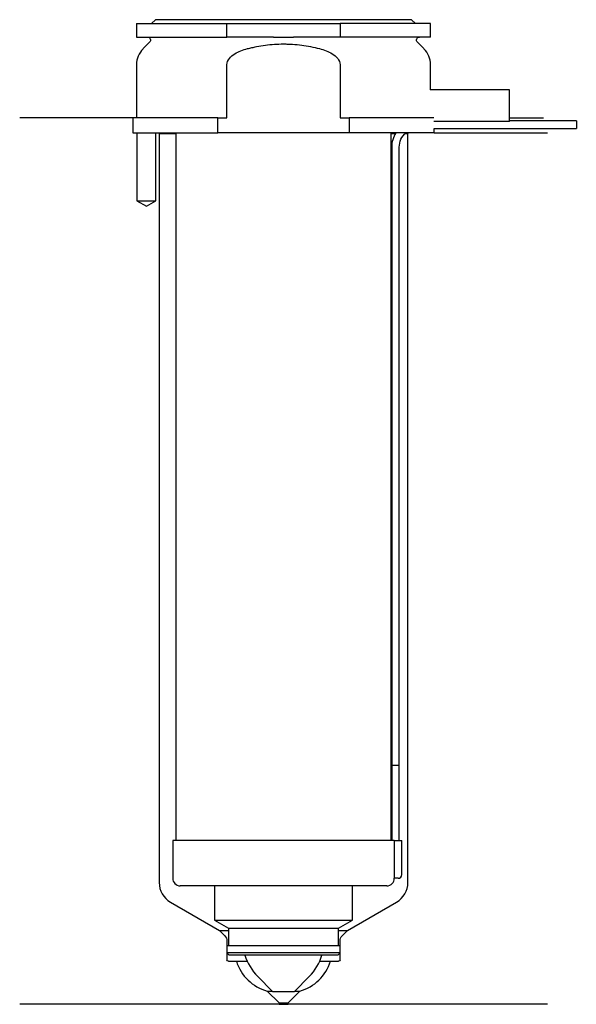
# Model space of a CAD drawing. Header units: inches. Extents: x 23 to 96, y 154 to 284.
import ezdxf

# ---------------------------------------------------------------- set-up
doc = ezdxf.new("R2010")
doc.units = ezdxf.units.IN
for name, color, linetype in [('201', 7, 'Continuous'), ('30', 7, 'Continuous'), ('32', 7, 'Continuous')]:
    doc.layers.add(name, color=color, linetype=linetype)

msp = doc.modelspace()

# ---------------------------------------------------------------- linework, layer by layer
at = {"layer": '201', "color": 113}
for p, q in [((37.53, 271.31), (22.53, 271.31)), ((37.53, 271.31), (37.53, 269.31)), ((87.53, 271.31), (92.01, 271.31)), ((38.08, 269.31), (38.08, 260.31)), ((40.58, 260.31), (40.58, 269.31)), ((40.93, 269.31), (41.03, 269.21)), ((41.03, 269.21), (43.23, 269.21)), ((41.03, 269.21), (41.03, 169.96)), ((71.83, 269.21), (72.37, 269.21)), ((73.64, 269.21), (74.03, 269.21)), ((74.03, 269.21), (74.13, 269.31)), ((74.03, 169.96), (74.03, 269.21)), ((77.53, 269.31), (92.53, 269.31)), ((38.08, 260.31), (39.33, 259.59)), ((39.33, 259.59), (40.58, 260.31)), ((42.53, 167.36), (49.02, 163.61)), ((66.03, 163.61), (72.53, 167.36)), ((49.02, 163.61), (49.73, 162.9)), ((49.02, 163.61), (50.22, 163.61)), ((64.83, 163.61), (66.03, 163.61)), ((65.32, 162.9), (66.03, 163.61)), ((50.02, 162.2), (50.02, 159.71)), ((65.03, 159.71), (65.03, 162.2)), ((50.22, 159.51), (51.28, 159.51)), ((51.28, 159.51), (52.71, 159.51)), ((62.34, 159.51), (63.78, 159.51)), ((63.78, 159.51), (64.83, 159.51)), ((55.38, 155.56), (56.93, 154.01)), ((55.38, 155.56), (56.03, 155.56)), ((58.13, 154.01), (59.68, 155.56)), ((59.02, 155.56), (59.68, 155.56)), ((56.93, 154.01), (56.93, 153.81)), ((56.93, 154.01), (58.13, 154.01)), ((58.13, 153.81), (58.13, 154.01)), ((56.93, 153.81), (22.53, 153.81)), ((56.93, 153.81), (58.13, 153.81)), ((92.53, 153.81), (58.13, 153.81))]:
    msp.add_line(p, q, dxfattribs=at)
for centre, radius, start, end in [((44.03, 169.96), 3, 180, 240), ((71.03, 169.96), 3, -60, 0), ((56.99, 161.34), 6, 197.7451, 254.3899), ((58.06, 161.34), 6, 285.6101, 342.2549)]:
    msp.add_arc(centre, radius, start, end, dxfattribs=at)
at = {"layer": '201', "color": 113, "extrusion": (0, 0, -1)}
for centre, radius, start, end in [((-49.02, 162.2), 1, 135, 180), ((-66.03, 162.2), 1, 0, 45), ((-50.22, 159.71), 0.2, -90, 0), ((-64.83, 159.71), 0.2, 180, 270)]:
    msp.add_arc(centre, radius, start, end, dxfattribs=at)
at = {"layer": '30', "color": 113}
for p, q in [((38.03, 283.81), (50.03, 283.81)), ((38.03, 283.81), (38.03, 282.01)), ((40.53, 284.31), (40.03, 283.81)), ((74.53, 284.31), (40.53, 284.31)), ((50.03, 283.81), (65.03, 283.81)), ((50.03, 282.01), (50.03, 283.81)), ((65.03, 283.81), (65.03, 282.01)), ((77.03, 283.81), (65.03, 283.81)), ((75.03, 283.81), (74.53, 284.31)), ((77.03, 282.01), (77.03, 283.81)), ((38.03, 282.01), (50.03, 282.01)), ((56.18, 282.01), (50.03, 282.01)), ((65.03, 282.01), (58.87, 282.01)), ((77.03, 282.01), (65.03, 282.01)), ((39.76, 281.33), (38.9, 280.48)), ((76.15, 280.48), (75.29, 281.33)), ((38.03, 278.35), (38.03, 271.31)), ((50.03, 271.31), (50.03, 278.35)), ((65.03, 278.35), (65.03, 271.31)), ((77.03, 275.01), (77.03, 278.35)), ((48.81, 271.31), (37.53, 271.31)), ((37.53, 271.31), (37.53, 269.31)), ((48.81, 269.31), (48.81, 271.31)), ((48.81, 271.31), (50.03, 271.31)), ((65.03, 271.31), (66.24, 271.31)), ((66.24, 271.31), (66.24, 269.31)), ((77.49, 271.31), (66.24, 271.31)), ((96.38, 270.91), (87.53, 270.91)), ((96.38, 270.91), (96.38, 269.91)), ((37.53, 269.31), (48.81, 269.31)), ((38.08, 269.31), (38.08, 260.31)), ((40.58, 260.31), (40.58, 269.31)), ((43.23, 269.31), (43.23, 175.51)), ((66.24, 269.31), (48.81, 269.31)), ((77.53, 269.31), (66.24, 269.31)), ((71.83, 175.51), (71.83, 269.31)), ((77.53, 269.91), (96.38, 269.91)), ((77.53, 269.31), (77.53, 269.91)), ((71.88, 267.41), (71.88, 185.51)), ((72.88, 185.51), (72.88, 267.41)), ((38.08, 260.31), (40.58, 260.31)), ((71.88, 185.51), (72.88, 185.51)), ((71.88, 185.51), (71.88, 175.51)), ((71.88, 185.51), (72.88, 185.51)), ((72.88, 175.51), (72.88, 185.51)), ((42.83, 175.51), (42.83, 170.51)), ((72.2, 175.51), (42.83, 175.51)), ((72.2, 175.51), (73.23, 175.51)), ((72.2, 175.51), (72.2, 171.01)), ((73.23, 171.01), (73.23, 175.51)), ((72.73, 170.51), (72.22, 170.51)), ((71.23, 169.51), (43.83, 169.51)), ((48.38, 169.51), (48.38, 164.98)), ((66.68, 164.98), (66.68, 169.51)), ((48.38, 164.98), (66.68, 164.98)), ((48.38, 164.98), (50.22, 163.91)), ((64.83, 163.91), (66.68, 164.98)), ((50.22, 163.91), (50.22, 161.61)), ((50.22, 163.91), (64.83, 163.91)), ((64.83, 161.61), (64.83, 163.91)), ((50.02, 161.61), (50.02, 160.61)), ((50.02, 161.61), (65.03, 161.61)), ((50.02, 160.61), (50.32, 160.31)), ((65.03, 160.61), (50.02, 160.61)), ((64.73, 160.31), (65.03, 160.61)), ((65.03, 160.61), (65.03, 161.61)), ((64.73, 160.31), (50.32, 160.31)), ((54.1, 157.49), (56.08, 155.51)), ((58.98, 155.51), (60.95, 157.49)), ((56.08, 155.51), (58.98, 155.51))]:
    msp.add_line(p, q, dxfattribs=at)
at = {"layer": '30', "color": 113, "extrusion": (0, 0, -1)}
for centre, radius, start, end in [((-39.48, 281.61), 0.4, 90, 225), ((-75.58, 281.61), 0.4, -45, 90), ((-75.38, 267.41), 2.5, 0, 49.4634)]:
    msp.add_arc(centre, radius, start, end, dxfattribs=at)
at = {"layer": '30', "color": 113}
for centre, radius, start, end in [((41.03, 278.35), 3, 135, 180), ((74.03, 278.35), 3, 0, 45), ((75.38, 267.41), 3.5, 147.1205, 180), ((72.73, 171.01), 0.5, -90, 0), ((43.83, 170.51), 1, 180, 270), ((71.23, 170.51), 1, -90, 0), ((58.87, 162.26), 6.74, 196.7477, 225), ((56.18, 162.26), 6.74, 315, 343.2523)]:
    msp.add_arc(centre, radius, start, end, dxfattribs=at)
for points, knots in [([(56.18, 282.01), (56.63, 282.01), (57.08, 282.01), (57.63, 282.01), (57.75, 282.01), (57.97, 282.01), (58.08, 282.01), (58.42, 282.01), (58.64, 282.01), (58.87, 282.01)], [0, 0, 0, 0, 0.5, 0.5, 0.625, 0.625, 0.75, 0.75, 1, 1, 1, 1]), ([(52.76, 280.48), (52.95, 280.53), (53.15, 280.57), (53.54, 280.66), (53.74, 280.7), (54.33, 280.82), (54.73, 280.89), (55.92, 281.04), (56.72, 281.1), (57.73, 281.1), (57.93, 281.09), (58.33, 281.08), (58.54, 281.07), (59.14, 281.03), (59.54, 280.99), (60.74, 280.83), (61.52, 280.67), (62.3, 280.48)], [0, 0, 0, 0, 0.0625, 0.0625, 0.125, 0.125, 0.25, 0.25, 0.5, 0.5, 0.5625, 0.5625, 0.625, 0.625, 0.75, 0.75, 1, 1, 1, 1]), ([(50.03, 278.35), (50.03, 278.97), (50.53, 279.48), (51.58, 280.12), (52.16, 280.32), (52.76, 280.48)], [0, 0, 0, 0, 0.5, 0.5, 1, 1, 1, 1]), ([(62.3, 280.48), (62.89, 280.32), (63.48, 280.12), (64.53, 279.48), (65.03, 278.97), (65.03, 278.35)], [0, 0, 0, 0, 0.5, 0.5, 1, 1, 1, 1]), ([(72.2, 171.01), (72.2, 170.96), (72.2, 170.9), (72.2, 170.8), (72.21, 170.75), (72.21, 170.66), (72.21, 170.62), (72.22, 170.56), (72.22, 170.54), (72.22, 170.53), (72.22, 170.52), (72.22, 170.51)], [0, 0, 0, 0, 0.20806, 0.20806, 0.416347, 0.416347, 0.62495, 0.62495, 0.835236, 0.835236, 1, 1, 1, 1])]:
    msp.add_open_spline(points, degree=3, knots=knots, dxfattribs=at)
at = {"layer": '32', "color": 113}
for p, q in [((87.53, 275.01), (76.99, 275.01)), ((87.53, 270.81), (87.53, 275.01)), ((87.53, 270.81), (77.49, 270.81))]:
    msp.add_line(p, q, dxfattribs=at)

doc.saveas('drawing.dxf')
